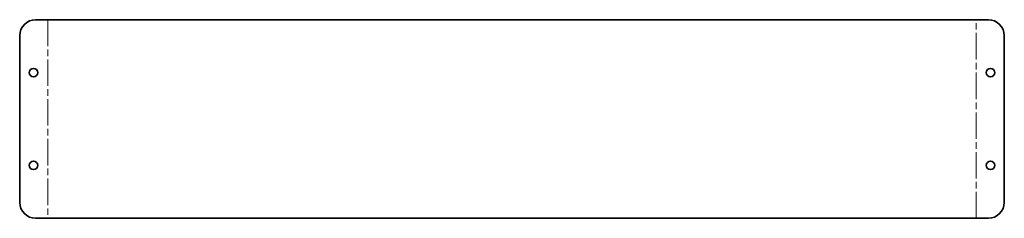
# Model space of a CAD drawing. Header units: millimetres. Extents: x 44 to 788, y 674 to 824.
import ezdxf

# ---------------------------------------------------------------- set-up
doc = ezdxf.new("R2010")
doc.units = ezdxf.units.MM
doc.header["$LTSCALE"] = 2
doc.linetypes.add('ACAD_ISO08W100', pattern=[36, 24, -3, 6, -3])
doc.layers.add('Eje de pliegue (ISO)', color=7, linetype='ACAD_ISO08W100', lineweight=15)
doc.layers.add('Visible (ISO)', color=7, linetype='Continuous', lineweight=35)

msp = doc.modelspace()

# ---------------------------------------------------------------- linework, layer by layer
at = {"layer": 'Eje de pliegue (ISO)', "ltscale": 0.416667}
for p, q in [((65.61, 824.19), (65.61, 674.19)), ((767.25, 674.19), (767.25, 824.19))]:
    msp.add_line(p, q, dxfattribs=at)
at = {"layer": 'Visible (ISO)'}
for p, q in [((56.39, 824.19), (776.47, 824.19)), ((44.39, 686.19), (44.39, 812.19)), ((788.47, 812.19), (788.47, 686.19)), ((776.47, 674.19), (56.39, 674.19))]:
    msp.add_line(p, q, dxfattribs=at)
for centre in [(54.79, 784.19), (778.07, 784.19), (54.79, 714.19), (778.07, 714.19)]:
    msp.add_circle(centre, 3.2, dxfattribs=at)
for centre, start, end in [((56.39, 812.19), 90, 180), ((776.47, 812.19), 0, 90), ((56.39, 686.19), 180, 270), ((776.47, 686.19), 270, 0)]:
    msp.add_arc(centre, 12, start, end, dxfattribs=at)

doc.saveas('drawing.dxf')
